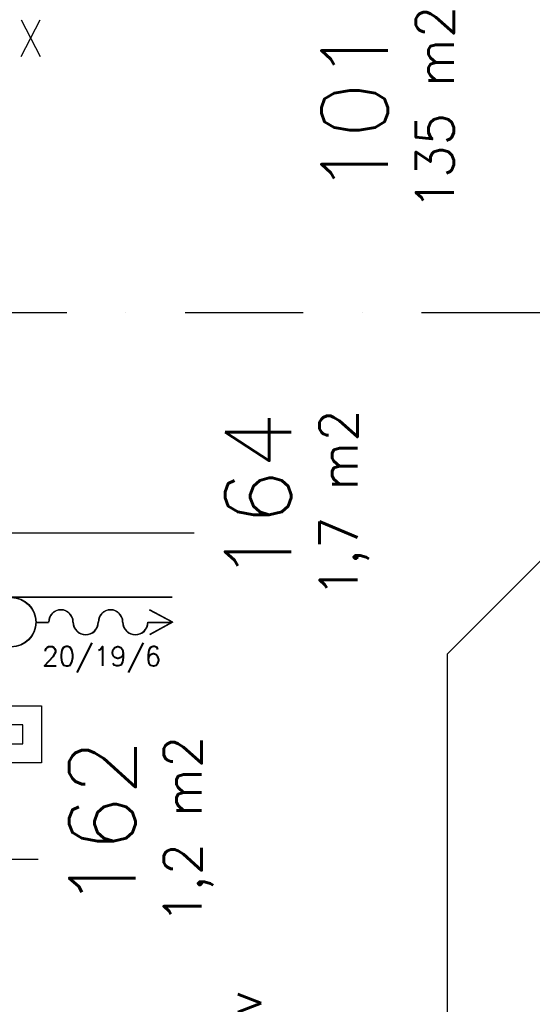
# Model space of a CAD drawing. Extents: x 36324 to 146208, y 44755 to 121475.
# Tile 8 of 28: x 56702 to 59411, y 83397 to 88593. Entities that reach past the tile are written whole.
import ezdxf
from ezdxf.enums import TextEntityAlignment as Align

# ---------------------------------------------------------------- set-up
doc = ezdxf.new("R2010")
doc.units = 0
doc.header["$LTSCALE"] = 100
doc.linetypes.add('B0302', pattern=[12.5, 6.25, -3.125, 0, -3.125])
for name, color, linetype in [('Bouwkundig', 253, 'CONTINUOUS'), ('Bouwkundig tekst', 252, 'CONTINUOUS'), ('Stramien', 252, 'B0302')]:
    doc.layers.add(name, color=color, linetype=linetype)
doc.styles.add('bouwk tekst', font='romans.shx')
doc.styles.get("Standard").update_dxf_attribs({"font": 'romans.shx'})

msp = doc.modelspace()

# ---------------------------------------------------------------- linework, layer by layer
at = {"layer": 'Bouwkundig', "linetype": 'Continuous'}
for p, q in [((55756.9, 85884.5), (57623.4, 85884.5)), ((56530.3, 85546.5), (57508.8, 85546.5)), ((56530.3, 85544.7), (57508.8, 85544.7)), ((57508.2, 85412.8), (57389, 85477.8)), ((57511.8, 85412.8), (57389.8, 85479.3)), ((56788.6, 85413.7), (56854.2, 85413.7)), ((56788.6, 85412), (56854.2, 85412)), ((57379, 85413.7), (57506.6, 85413.7)), ((57379, 85412), (57506.6, 85412)), ((57508.2, 85412.8), (57389, 85347.9)), ((57511.8, 85412.8), (57389.8, 85346.4)), ((55746.6, 84162), (56800.1, 84162))]:
    msp.add_line(p, q, dxfattribs=at)
for points in [[(56710.3, 88593.4), (56810.3, 88399.8)], [(56710.3, 88399.8), (56810.3, 88593.4)], [(58962.8, 85246.5), (61762.8, 88046.5)], [(58962.8, 78946.5), (58962.8, 85246.5)], [(56818.2, 84671.6), (56518.3, 84671.6), (56518.3, 84971.6), (56818.3, 84971.6), (56818.3, 84671.6)]]:
    msp.add_lwpolyline(points, dxfattribs=at)
msp.add_lwpolyline([(56718.3, 84771.6), (56718.3, 84871.6), (56618.3, 84871.6), (56618.3, 84771.6)], close=True, dxfattribs=at)
for radius in [131.2, 129.5]:
    msp.add_circle((56657.4, 85413.7), radius, dxfattribs=at)
for centre, radius, start, end in [((56919.8, 85413.7), 65.6, 0, 180), ((56919.8, 85413.7), 63.9, 0, 180), ((57182.2, 85413.7), 65.6, 0, 180), ((57182.2, 85413.7), 63.9, 0, 180), ((57051, 85413.7), 67.3, 180, 0), ((57051, 85413.7), 65.6, 180, 0), ((57313.4, 85413.7), 67.3, 180, 0), ((57313.4, 85413.7), 65.6, 180, 0)]:
    msp.add_arc(centre, radius, start, end, dxfattribs=at)
at = {"layer": 'Stramien'}
msp.add_line((145707.8, 87046.5), (36324.1, 87046.5), dxfattribs=at)

# ---------------------------------------------------------------- texts
at = {"layer": 'Bouwkundig tekst', "linetype": 'Continuous'}
for s, p in [('101', (58646.8, 87665.1)), ('164', (58137.5, 85620.7)), ('162', (57314.2, 83898.3))]:
    msp.add_text(s, height=350, rotation=90, dxfattribs=at).set_placement(p)
msp.add_text('20/19/6', height=102.04, dxfattribs=at).set_placement((56820.7, 85233.6), align=Align.MIDDLE_LEFT)
msp.add_text('nv', height=185.94, rotation=90, dxfattribs=at).set_placement((57885.4, 83326.7, 2600), align=Align.MIDDLE)
at = {"layer": 'Bouwkundig tekst', "linetype": 'Continuous', "char_height": 200, "width": 1805, "attachment_point": 1, "rotation": 90, "style": 'bouwk tekst'}
for s, insert in [('135 m2', (58796.1, 87587.1)), ('1,7 m2', (58286.7, 85542.7)), ('1,2 m2', (57463.5, 83820.3))]:
    msp.add_mtext(s, dxfattribs=dict(at, insert=insert))

doc.saveas('drawing.dxf')
